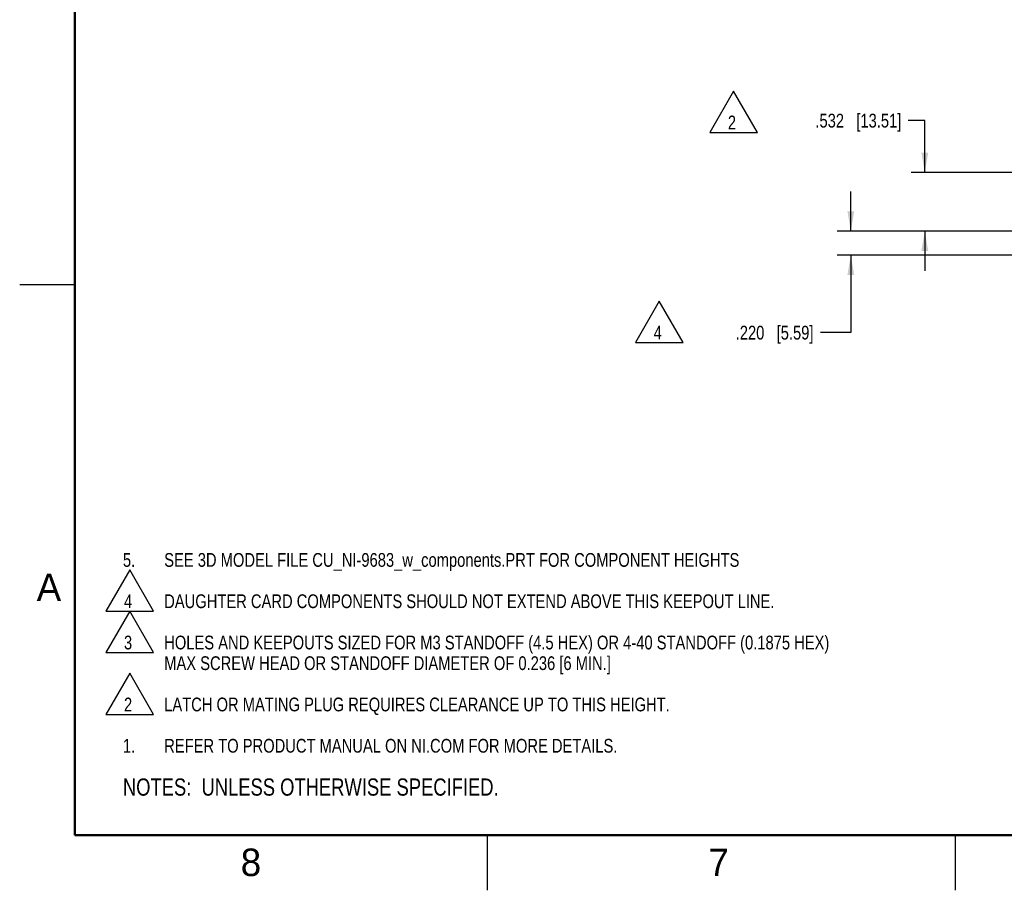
# Model space of a CAD drawing. Header units: inches. Extents: x 0 to 34, y 0 to 22.
# Tile 1 of 28: x 0 to 8.9, y 0 to 7.9. Entities that reach past the tile are written whole.
import ezdxf

# ---------------------------------------------------------------- set-up
doc = ezdxf.new("R2010")
doc.units = ezdxf.units.IN
doc.header["$LTSCALE"] = 1.87
doc.header["$MEASUREMENT"] = 0
doc.layers.get('0').update_dxf_attribs({"linetype": 'CONTINUOUS'})
doc.layers.add('DETAIL', color=7, linetype='CONTINUOUS')
doc.layers.add('DIMENSIONS', color=7, linetype='CONTINUOUS')
doc.styles.get("Standard").update_dxf_attribs({"font": 'txt', "width": 0.8})
doc.styles.add('TEXTSTYLE_2', font='txt')
doc.dimstyles.new('DIMSTYLE_2', dxfattribs={"dimtxt": 0.125, "dimasz": 0.18, "dimexe": 0.18, "dimexo": 0.0625, "dimgap": 0.09, "dimtad": 0, "dimtih": 1, "dimtoh": 1, "dimdec": 3, "dimzin": 4, "dimdsep": 46, "dimtxsty": 'STANDARD', "dimblk": '_FILLED', "dimblk1": '_FILLED', "dimblk2": '_FILLED', "dimcen": 0.09, "dimadec": 0, "dimazin": 0, "dimtp": 0.001, "dimtm": 0.001, "dimtfac": 1, "dimtdec": 3, "dimtofl": 0, "dimtmove": 0, "dimatfit": 3, "dimldrblk": '_FILLED', "dimfxl": 1, "dimtolj": 1, "dimtzin": 4, "dimarcsym": 0})

# ---------------------------------------------------------------- blocks, each defined once
blk = doc.blocks.new('_FILLED')
at = {"color": 0, "linetype": 'ByBlock'}
blk.add_solid([(0, 0), (-1, 0.1736), (-1, -0.1736)], dxfattribs=at)
blk = doc.blocks.new('*D4')
at = {"layer": 'DIMENSIONS', "color": 2, "linetype": 'Continuous'}
for p, q in [((8.2208, 6.989), (8.0701, 6.989)), ((8.2208, 6.5186), (8.2208, 6.989)), ((15.9346, 6.5186), (8.0958, 6.5186)), ((9.068, 5.9866), (8.0958, 5.9866)), ((8.2208, 5.9866), (8.2208, 5.6266))]:
    blk.add_line(p, q, dxfattribs=at)
at = {"layer": 'DIMENSIONS', "color": 2, "linetype": 'Continuous', "xscale": 0.18, "yscale": 0.18, "zscale": 0.18}
for p, rotation in [((8.2208, 6.5186), 270), ((8.2208, 5.9866), 90)]:
    blk.add_blockref('_FILLED', p, dxfattribs=dict(at, rotation=rotation))
at = {"layer": 'DIMENSIONS', "color": 2, "linetype": 'Continuous', "insert": (8.0076, 7.0515), "char_height": 0.125, "width": 1.225, "attachment_point": 3, "line_spacing_factor": 0.9}
blk.add_mtext('.532{\\Ftxt.shx;\\W1.000000;\\H0.125000; }[13.51]', dxfattribs=at)
blk = doc.blocks.new('*D37')
at = {"layer": 'DIMENSIONS', "color": 2, "linetype": 'Continuous'}
for p, q in [((7.5488, 5.9866), (7.5488, 6.3466)), ((9.068, 5.9866), (7.4238, 5.9866)), ((10.622, 5.7666), (7.4238, 5.7666)), ((7.5488, 5.7666), (7.5488, 5.0638)), ((7.5488, 5.0638), (7.272, 5.0638))]:
    blk.add_line(p, q, dxfattribs=at)
at = {"layer": 'DIMENSIONS', "color": 2, "linetype": 'Continuous', "xscale": 0.18, "yscale": 0.18, "zscale": 0.18}
for p, rotation in [((7.5488, 5.9866), 270), ((7.5488, 5.7666), 90)]:
    blk.add_blockref('_FILLED', p, dxfattribs=dict(at, rotation=rotation))
at = {"layer": 'DIMENSIONS', "color": 2, "linetype": 'Continuous', "insert": (7.2095, 5.1263), "char_height": 0.125, "width": 1.125, "attachment_point": 3, "line_spacing_factor": 0.9}
blk.add_mtext('.220{\\Ftxt.shx;\\W1.000000;\\H0.125000; }[5.59]', dxfattribs=at)
blk = doc.blocks.new('NOTES_HEADER_BL0', base_point=(3.1215, 0.9375))
at = {"layer": 'DETAIL', "color": 2, "linetype": 'Continuous', "width": 0.8}
blk.add_text('NOTES:  UNLESS OTHERWISE SPECIFIED.', height=0.156, dxfattribs=at).set_placement((0.9375, 0.8595))
blk = doc.blocks.new('CUSTOM_NOTE_BL1', base_point=(3.6751, 1.3124))
at = {"layer": 'DETAIL', "color": 2, "linetype": 'Continuous', "width": 0.8}
for s, p in [('1.', (0.9376, 1.2498)), ('REFER TO PRODUCT MANUAL ON NI.COM FOR MORE DETAILS.', (1.3125, 1.25))]:
    blk.add_text(s, height=0.125, dxfattribs=at).set_placement(p)
blk = doc.blocks.new('CUSTOM_NOTE_BL2', base_point=(3.9476, 1.7838))
at = {"layer": 'DETAIL', "color": 2, "linetype": 'Continuous'}
for p, q in [((0.999, 1.9711), (0.7827, 1.5965)), ((1.2153, 1.5965), (0.999, 1.9711)), ((0.7827, 1.5965), (1.2153, 1.5965))]:
    blk.add_line(p, q, dxfattribs=at)
at = {"layer": 'DETAIL', "color": 2, "linetype": 'Continuous', "width": 0.8}
for s, p in [('2', (0.9473, 1.6248)), ('LATCH OR MATING PLUG REQUIRES CLEARANCE UP TO THIS HEIGHT.', (1.3125, 1.625))]:
    blk.add_text(s, height=0.125, dxfattribs=at).set_placement(p)
blk = doc.blocks.new('CUSTOM_NOTE_BL3', base_point=(5.0476, 2.2668))
at = {"layer": 'DETAIL', "color": 2, "linetype": 'Continuous'}
for p, q in [((0.999, 2.5336), (0.7827, 2.159)), ((1.2153, 2.159), (0.999, 2.5336)), ((0.7827, 2.159), (1.2153, 2.159))]:
    blk.add_line(p, q, dxfattribs=at)
at = {"layer": 'DETAIL', "color": 2, "linetype": 'Continuous', "width": 0.8}
for s, p in [('HOLES AND KEEPOUTS SIZED FOR M3 STANDOFF (4.5 HEX) OR 4-40 STANDOFF (0.1875 HEX)', (1.3125, 2.1875)), ('3', (0.9473, 2.1873)), ('MAX SCREW HEAD OR STANDOFF DIAMETER OF 0.236 [6 MIN.]', (1.3125, 2))]:
    blk.add_text(s, height=0.125, dxfattribs=at).set_placement(p)
blk = doc.blocks.new('CUSTOM_NOTE_BL4', base_point=(4.3976, 2.7213))
at = {"layer": 'DETAIL', "color": 2, "linetype": 'Continuous'}
for p, q in [((0.999, 2.9086), (0.7827, 2.534)), ((1.2153, 2.534), (0.999, 2.9086)), ((0.7827, 2.534), (1.2153, 2.534))]:
    blk.add_line(p, q, dxfattribs=at)
at = {"layer": 'DETAIL', "color": 2, "linetype": 'Continuous', "width": 0.8}
for s, p in [('4', (0.9473, 2.5623)), ('DAUGHTER CARD COMPONENTS SHOULD NOT EXTEND ABOVE THIS KEEPOUT LINE.', (1.3125, 2.5625))]:
    blk.add_text(s, height=0.125, dxfattribs=at).set_placement(p)
blk = doc.blocks.new('FLAG_TRIANGLE_BL5', base_point=(6.4837, 7.0691))
at = {"layer": 'DETAIL', "color": 2, "linetype": 'Continuous'}
for p, q in [((6.4837, 7.2564), (6.2674, 6.8817)), ((6.7, 6.8817), (6.4837, 7.2564)), ((6.2674, 6.8817), (6.7, 6.8817))]:
    blk.add_line(p, q, dxfattribs=at)
at = {"layer": 'DETAIL', "color": 2, "linetype": 'Continuous', "width": 0.8}
blk.add_text('2', height=0.125, dxfattribs=at).set_placement((6.432, 6.91))
blk = doc.blocks.new('FLAG_TRIANGLE_BL6', base_point=(5.8094, 5.1617))
at = {"layer": 'DETAIL', "color": 2, "linetype": 'Continuous'}
for p, q in [((5.8094, 5.349), (5.5931, 4.9744)), ((6.0257, 4.9744), (5.8094, 5.349)), ((5.5931, 4.9744), (6.0257, 4.9744))]:
    blk.add_line(p, q, dxfattribs=at)
at = {"layer": 'DETAIL', "color": 2, "linetype": 'Continuous', "width": 0.8}
blk.add_text('4', height=0.125, dxfattribs=at).set_placement((5.7578, 5.0027))
blk = doc.blocks.new('CUSTOM_NOTE_BL7', base_point=(4.4751, 2.9999))
at = {"layer": 'DETAIL', "color": 2, "linetype": 'Continuous', "width": 0.8}
for s, p in [('5.', (0.9376, 2.9373)), ('SEE 3D MODEL FILE CU_NI-9683_w_components.PRT FOR COMPONENT HEIGHTS', (1.3125, 2.9375))]:
    blk.add_text(s, height=0.125, dxfattribs=at).set_placement(p)

msp = doc.modelspace()

# ---------------------------------------------------------------- linework, layer by layer
at = {"color": 2, "linetype": 'Continuous'}
for p, q in [((0, 5.5), (0.5, 5.5)), ((4.25, 0), (4.25, 0.5)), ((8.5, 0), (8.5, 0.5))]:
    msp.add_line(p, q, dxfattribs=at)
at = {"color": 7, "linetype": 'Continuous', "const_width": 0.02}
for points in [[(0.5, 21.5), (0.5, 0.5)], [(0.5, 0.5), (33.5, 0.5)]]:
    msp.add_lwpolyline(points, dxfattribs=at)

# ---------------------------------------------------------------- block references
at = {"layer": 'DETAIL', "color": 2, "linetype": 'Continuous'}
for name, p in [('FLAG_TRIANGLE_BL5', (6.4837, 7.0691)), ('FLAG_TRIANGLE_BL6', (5.8094, 5.1617)), ('CUSTOM_NOTE_BL7', (4.4751, 2.9999)), ('CUSTOM_NOTE_BL4', (4.3976, 2.7213)), ('CUSTOM_NOTE_BL3', (5.0476, 2.2668)), ('CUSTOM_NOTE_BL2', (3.9476, 1.7838)), ('CUSTOM_NOTE_BL1', (3.6751, 1.3124)), ('NOTES_HEADER_BL0', (3.1215, 0.9375))]:
    msp.add_blockref(name, p, dxfattribs=at)

# ---------------------------------------------------------------- texts
at = {"color": 2, "linetype": 'Continuous', "char_height": 0.25, "width": 0.25, "attachment_point": 1, "line_spacing_factor": 0.9, "style": 'TEXTSTYLE_2'}
for s, insert in [('A', (0.1541, 2.8761)), ('8', (2.0074, 0.3791)), ('7', (6.2553, 0.3787))]:
    msp.add_mtext(s, dxfattribs=dict(at, insert=insert))

# ---------------------------------------------------------------- dimensions: what is measured, and where the dimension line sits
at = {"layer": 'DIMENSIONS', "color": 2, "linetype": 'Continuous'}
for base, p2, angle, picture, middle in [((8.2208, 6.5186), (15.9346, 6.5186), 90, '*D4', (7.1451, 6.989)), ((7.5488, 5.7666), (10.622, 5.7666), 270, '*D37', (6.397, 5.0638))]:
    dim = msp.add_linear_dim(base=base, p1=(9.068, 5.9866), p2=p2, angle=angle, dimstyle='DIMSTYLE_2', dxfattribs=at)
    dim.commit()
    dim.dimension.update_dxf_attribs({"geometry": picture, "text_midpoint": middle, "dimtype": 160})

doc.saveas('drawing.dxf')
